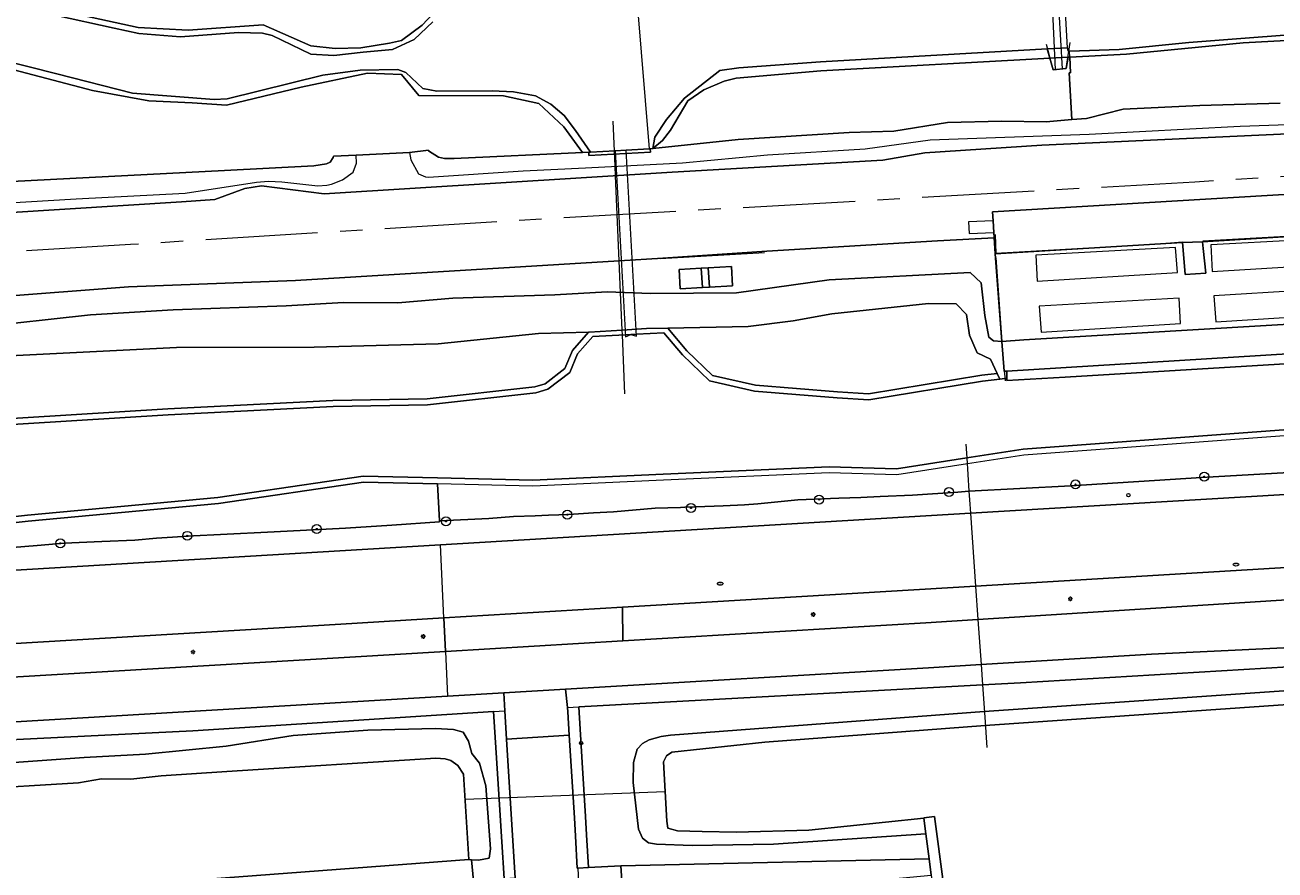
# Model space of a CAD drawing. Header units: metres. Extents: x 92650 to 117222, y 425801 to 461092.
# Tile 86 of 146: x 115442 to 115553, y 426872 to 426947. Entities that reach past the tile are written whole.
import ezdxf
from ezdxf.enums import TextEntityAlignment as Align

# ---------------------------------------------------------------- set-up
doc = ezdxf.new("R2010")
doc.units = ezdxf.units.M
doc.linetypes.add('AM-AS-SO', pattern=[16, 10, -2, 2, -2])
doc.layers.get('0').update_dxf_attribs({"color": 253, "linetype": 'CONTINUOUS', "lineweight": 15})
for name, color, linetype, lineweight in [('B-WE-AM-AS_SPOOR_TREIN-G', 253, 'AM-AS-SO', 15), ('B-WE-GK-KADEMUUR-GV', 253, 'CONTINUOUS', 15), ('B-WE-GR-BOOM-S', 253, 'CONTINUOUS', 15), ('B-WE-GR-GRAS-GV', 253, 'CONTINUOUS', 15), ('B-WE-GR-GROENVOORZIENING-GV', 253, 'CONTINUOUS', 15), ('B-WE-GR-STRUIK-GV', 253, 'CONTINUOUS', 15), ('B-WE-GW-TALUD_KRUIN-G', 253, 'CONTINUOUS', 15), ('B-WE-IE-MEUBILAIR-S', 253, 'CONTINUOUS', 15), ('B-WE-IE-TERREINAFSCHEIDING_KUNSTMATIG_HEKWERK-G', 253, 'IE-TERREINAFSCHEIDING_KUNSTMATIG-SO', 15), ('B-WE-IE-TERREINAFSCHEIDING_KUNSTMATIG_MUUR-G', 253, 'IE-TERREINAFSCHEIDING_KUNSTMATIG-SO', 15), ('B-WE-KW-KUNSTWERK-GV', 253, 'CONTINUOUS', 15), ('B-WE-KW-KUNSTWERK_DUIKER-G', 253, 'CONTINUOUS', 15), ('B-WE-KW-KUNSTWERK_DUIKER-GV', 253, 'CONTINUOUS', 15), ('B-WE-KW-KUNSTWERK_PERRON-GV', 253, 'CONTINUOUS', 15), ('B-WE-OG-BEBOUWING-GV', 253, 'CONTINUOUS', 15), ('B-WE-OG-BEBOUWING_TRAP-GV', 253, 'CONTINUOUS', 15), ('B-WE-OG-TERREIN_BEGROEID-GV', 253, 'CONTINUOUS', 15), ('B-WE-OG-TERREIN_ERF-GV', 253, 'CONTINUOUS', 15), ('B-WE-OG-TERREIN_OEVER-GV', 253, 'CONTINUOUS', 15), ('B-WE-OG-WATER-GV', 253, 'CONTINUOUS', 15), ('B-WE-OG-WATER_MEER-GV', 253, 'CONTINUOUS', 15), ('B-WE-OG-WATER_SLOOT-GV', 253, 'CONTINUOUS', 15), ('B-WE-OG-WEG-GV', 253, 'CONTINUOUS', 15), ('B-WE-VH-GESLOTENVERHARDING-GV', 253, 'CONTINUOUS', 15), ('B-WE-VH-GESLOTENVERHARDING_ASFALT-GV', 253, 'CONTINUOUS', 15), ('B-WE-VH-HALFVERHARDING-GV', 253, 'CONTINUOUS', 15), ('B-WE-VH-OPENVERHARDING-GV', 253, 'CONTINUOUS', 15), ('B-WE-VH-OPENVERHARDING_BETONELEMENT-GV', 253, 'CONTINUOUS', 15), ('B-WE-VH-OPENVERHARDING_BETONSTRAATSTEEN-GV', 253, 'CONTINUOUS', 15)]:
    doc.layers.add(name, color=color, linetype=linetype, lineweight=lineweight)
doc.styles.add('NLCS-ISO', font='NLCS-ISO.ttf')
doc.linetypes.add('IE-TERREINAFSCHEIDING_KUNSTMATIG-SO', pattern='A,4,[82,NLCS.SHX,S=0.75,R=90,X=0,Y=0],4,-2', length=10)

# ---------------------------------------------------------------- blocks, each defined once
blk = doc.blocks.new('SIE-MEUBILAIR_PAAL_LICHTMAST-SO')
for points in [[(-0.62, 0), (-1, 0)], [(-0.71, 0.71), (-0.44, 0.44)], [(0, 1), (0, 0.62)], [(0.44, 0.44), (0.71, 0.71)], [(1, 0), (0.62, 0)], [(-0.71, -0.71), (-0.44, -0.44)], [(0, -0.62), (0, -1)], [(0.44, -0.44), (0.71, -0.71)]]:
    blk.add_lwpolyline(points)
blk.add_circle((0, 0), 0.5)
blk = doc.blocks.new('SIE-MEUBILAIR_PAAL_VERKEERSBORD-SO')
blk.add_circle((0, 0), 0.75)
at = {"style": 'NLCS-ISO'}
blk.add_text('vb', height=0.75, dxfattribs=at).set_placement((0, 0.07), align=Align.MIDDLE_CENTER)
blk = doc.blocks.new('SIE-MEUBILAIR_PUT_KOLK-SO')
blk.add_ellipse((0, 0), major_axis=(1.25, 0), ratio=0.54)
at = {"style": 'NLCS-ISO'}
blk.add_text('klk', height=0.75, dxfattribs=at).set_placement((0.03, 0), align=Align.MIDDLE_CENTER)
blk = doc.blocks.new('SGR-BOOM_GBKN-SO')
at = {"linetype": 'ByBlock', "lineweight": 18}
h = blk.add_hatch(color=0, dxfattribs=at)
h.dxf.hatch_style = 1
edge = h.paths.add_edge_path()
edge.add_arc((0, 0), 0.25, 0, 360)
at = {"color": 0, "linetype": 'ByBlock', "lineweight": 18}
for radius in [2, 0.25]:
    blk.add_circle((0, 0), radius, dxfattribs=at)
at = {"color": 0, "linetype": 'ByBlock', "lineweight": 18, "style": 'NLCS-ISO'}
blk.add_attdef('SOORT', (2.5, 0), '', height=1.5, dxfattribs=at)

msp = doc.modelspace()

# ---------------------------------------------------------------- linework, layer by layer
at = {"layer": 'B-WE-AM-AS_SPOOR_TREIN-G', "transparency": 33554687, "flags": 128}
msp.add_lwpolyline([(116378.649, 426978.553), (116313.265, 426974.979), (116268.79, 426972.94), (116228.66, 426971.41), (116192.667, 426969.929), (116165.48, 426969.18), (116134, 426967.68), (116098.45, 426965.86), (115986.75, 426959.28), (115956.388, 426957.403), (115928.26, 426955.83), (115897.64, 426953.89), (115871.105, 426952.419), (115718.045, 426943.286), (115695.872, 426941.858), (115546.27, 426932.85), (115485.84, 426929.42), (115451.371, 426927.274), (115256.116, 426915.623), (115200.4, 426912.45), (115061.99, 426904.15), (114986.549, 426899.545), (114729.261, 426884.168), (114632.81, 426878.605), (114336.434, 426860.848), (114266.275, 426856.5), (114176.977, 426851.178), (114065.739, 426844.741), (114020.479, 426841.948), (113942.585, 426837.311), (113911.266, 426835.668), (113883.665, 426834.561), (113859.82, 426833.885), (113841.838, 426833.5), (113821.731, 426833.221), (113799.968, 426833.137), (113777.619, 426833.235), (113754.581, 426833.535), (113722.881, 426834.319), (113683.682, 426835.831), (113647.223, 426837.818), (113611.073, 426840.142), (113590.471, 426841.72), (113564.676, 426843.495), (113525.176, 426846.551), (113498.443, 426848.864), (113484.376, 426850.17), (113466.008, 426852.021), (113446.083, 426854.338), (113431.85, 426856.105), (113417.098, 426858.054), (113378.34, 426863.689), (113344.463, 426869.284), (113327.206, 426872.286), (113303.685, 426876.54)], dxfattribs=at)
at = {"layer": 'B-WE-GK-KADEMUUR-GV', "transparency": 33554687, "flags": 128}
for points in [[(115495.579, 426935.694), (115494.58, 426935.639), (115492.396, 426935.517), (115492.235, 426935.508), (115492.251, 426935.208), (115497.743, 426935.514), (115497.726, 426935.814), (115497.616, 426935.808)], [(115529.512, 426915.147), (115534.705, 426915.462), (115582.749, 426918.379), (115582.97, 426918.393), (115582.924, 426919.286), (115529.503, 426916), (115529.51, 426915.356)], [(115522.103, 426876.137), (115522.286, 426874.757), (115522.581, 426872.523), (115522.775, 426871.051), (115525.113, 426853.345), (115526.085, 426853.451), (115525.601, 426857.105), (115525.338, 426859.091), (115523.06, 426876.283), (115522.099, 426876.17)]]:
    msp.add_lwpolyline(points, close=True, dxfattribs=at)
at = {"layer": 'B-WE-GR-GRAS-GV', "transparency": 33554687, "flags": 128}
for points in [[(115445.244, 426948.117), (115452.066, 426946.616), (115456.527, 426946.387), (115463.213, 426946.873), (115467.46, 426944.988), (115469.617, 426944.75), (115471.922, 426944.818), (115474.473, 426945.237), (115475.555, 426945.469), (115477.391, 426946.844), (115478.378, 426947.865)], [(115553.876, 426939.882), (115546.727, 426939.67), (115539.873, 426939.343), (115536.618, 426938.524), (115535.32, 426938.413), (115533.023, 426938.217), (115529.073, 426938.266), (115524.224, 426938.149), (115519.436, 426937.393), (115515.452, 426937.262), (115505.556, 426936.639), (115497.96, 426935.827), (115497.726, 426935.814), (115497.743, 426935.514), (115492.251, 426935.208), (115492.235, 426935.508), (115491.685, 426935.477), (115480.248, 426934.947), (115479.383, 426934.938), (115478.839, 426935.079), (115477.961, 426935.629), (115477.941, 426935.68), (115476.246, 426935.485), (115476.362, 426934.83), (115477.06, 426933.579), (115477.674, 426933.326), (115477.946, 426933.284), (115486.383, 426933.845), (115491.945, 426934.127), (115500.588, 426934.563), (115508.174, 426935.268), (115516.877, 426935.818), (115522.682, 426936.614), (115536.865, 426937.12), (115550.304, 426937.825), (115558.801, 426938.119)], [(115424.682, 426929.121), (115455.917, 426931.084), (115458.897, 426931.309), (115461.588, 426932.271), (115463.059, 426932.515), (115468.645, 426931.812), (115499.662, 426933.717), (115518.445, 426934.79), (115522.196, 426935.461), (115532.643, 426936.14), (115561.014, 426937.44)], [(115418.098, 426929.655), (115446.541, 426931.354), (115456.256, 426931.851), (115462.628, 426932.83), (115463.69, 426932.929), (115464.864, 426932.883), (115468.071, 426932.52), (115468.885, 426932.583), (115469.309, 426932.665), (115470.274, 426933.056), (115471.245, 426933.735), (115471.52, 426934.544), (115471.491, 426935.239), (115469.489, 426935.158), (115469.449, 426935.037), (115469.197, 426934.637), (115468.853, 426934.46), (115467.718, 426934.305), (115459.773, 426933.865), (115411.461, 426931.385)], [(115476.246, 426935.485), (115471.491, 426935.239)], [(115437.542, 426919.883), (115447.819, 426921.002), (115455.19, 426921.468), (115465.261, 426921.82), (115470.363, 426922.121), (115475.214, 426922.074), (115480.129, 426922.489), (115489.221, 426922.807), (115493.887, 426923.061), (115497.746, 426922.915), (115505.419, 426922.972), (115513.68, 426924.122), (115526.248, 426924.799), (115527.21, 426923.875), (115527.561, 426920.952), (115527.903, 426919.034), (115528.326, 426918.682), (115529.077, 426918.632), (115528.465, 426926.442), (115528.379, 426927.868), (115523.342, 426927.617), (115508.109, 426926.693), (115498.856, 426926.065), (115494.951, 426925.828), (115466.093, 426924.076), (115451.2, 426923.505), (115427.147, 426921.669)], [(115437.439, 426911.568), (115454.704, 426912.632), (115469.434, 426913.382), (115477.825, 426913.538), (115487.424, 426914.593), (115488.338, 426914.863), (115490.106, 426916.216), (115490.779, 426917.819), (115492.209, 426919.462), (115487.759, 426919.343), (115478.803, 426918.428), (115467.747, 426918.144), (115455.494, 426918.089), (115440.022, 426917.314)]]:
    msp.add_lwpolyline(points, dxfattribs=at)
for points in [[(115533.343, 426943.883), (115533.632, 426942.842), (115534.796, 426942.959), (115534.971, 426943.974)], [(115504.975, 426925.328), (115505.058, 426923.586), (115503.007, 426923.474), (115502.375, 426923.439), (115500.4, 426923.331), (115500.29, 426925.061), (115502.257, 426925.173), (115502.873, 426925.208)], [(115499.273, 426919.833), (115500.995, 426917.807), (115503.265, 426915.617), (115507.097, 426914.753), (115514.414, 426914.162), (115517.185, 426913.979), (115527.268, 426915.627), (115528.635, 426915.792), (115528.046, 426917.055), (115526.854, 426917.637), (115526.181, 426919.208), (115525.921, 426921.029), (115524.981, 426922.005), (115522.538, 426922.035), (115513.912, 426921.09), (115510.467, 426920.477), (115506.445, 426919.984)], [(115529.503, 426916), (115582.924, 426919.286), (115582.816, 426920.962), (115582.76, 426921.835), (115531.014, 426918.783), (115529.077, 426918.632), (115529.285, 426915.986)]]:
    msp.add_lwpolyline(points, close=True, dxfattribs=at)
at = {"layer": 'B-WE-GR-GROENVOORZIENING-GV', "transparency": 33554687, "flags": 128}
for points in [[(115560.989, 426945.827), (115550.572, 426945.273), (115540.191, 426944.247), (115535.116, 426943.982), (115535.201, 426942.586), (115535.065, 426942.578), (115535.32, 426938.413), (115536.618, 426938.524), (115539.873, 426939.343), (115546.727, 426939.67), (115553.876, 426939.882)], [(115411.461, 426931.385), (115459.773, 426933.865), (115467.718, 426934.305), (115468.853, 426934.46), (115469.197, 426934.637), (115469.449, 426935.037), (115469.489, 426935.158), (115471.491, 426935.239), (115476.246, 426935.485), (115477.941, 426935.68), (115477.961, 426935.629), (115478.839, 426935.079), (115479.383, 426934.938), (115480.248, 426934.947), (115491.685, 426935.477), (115490.015, 426937.783), (115487.792, 426939.856), (115484.633, 426940.539), (115477.079, 426940.564), (115475.536, 426942.444), (115472.5, 426942.563), (115466.584, 426941.321), (115459.949, 426939.704), (115456.866, 426939.907), (115453.007, 426940.076), (115447.981, 426941.017), (115432.688, 426945.015)]]:
    msp.add_lwpolyline(points, dxfattribs=at)
at = {"layer": 'B-WE-GR-STRUIK-GV', "transparency": 33554687, "flags": 128}
msp.add_lwpolyline([(115505.556, 426936.639), (115515.452, 426937.262), (115519.436, 426937.393), (115524.224, 426938.149), (115529.073, 426938.266), (115533.023, 426938.217), (115535.32, 426938.413), (115535.065, 426942.578), (115535.201, 426942.586), (115535.116, 426943.982), (115534.971, 426943.974), (115534.796, 426942.959), (115533.632, 426942.842), (115533.343, 426943.883), (115512.923, 426942.751), (115505.384, 426942.098), (115504.307, 426941.845), (115502.493, 426941.085), (115501.078, 426940.095), (115499.532, 426937.483), (115498.803, 426936.545), (115497.96, 426935.827)], close=True, dxfattribs=at)
msp.add_lwpolyline([(115440.022, 426917.314), (115455.494, 426918.089), (115467.747, 426918.144), (115478.803, 426918.428), (115487.759, 426919.343), (115492.209, 426919.462), (115492.276, 426919.464), (115495.213, 426919.653), (115497.394, 426919.794), (115499.273, 426919.833), (115506.445, 426919.984), (115510.467, 426920.477), (115513.912, 426921.09), (115522.538, 426922.035), (115524.981, 426922.005), (115525.921, 426921.029), (115526.181, 426919.208), (115526.854, 426917.637), (115528.046, 426917.055), (115528.635, 426915.792), (115528.875, 426915.279), (115529.51, 426915.356), (115529.503, 426916), (115529.285, 426915.986), (115529.077, 426918.632), (115528.326, 426918.682), (115527.903, 426919.034), (115527.561, 426920.952), (115527.21, 426923.875), (115526.248, 426924.799), (115513.68, 426924.122), (115505.419, 426922.972), (115497.746, 426922.915), (115493.887, 426923.061), (115489.221, 426922.807), (115480.129, 426922.489), (115475.214, 426922.074), (115470.363, 426922.121), (115465.261, 426921.82), (115455.19, 426921.468), (115447.819, 426921.002), (115437.542, 426919.883)], dxfattribs=at)
at = {"layer": 'B-WE-GW-TALUD_KRUIN-G', "transparency": 33554687, "flags": 128}
for points in [[(115400.415, 426931.065), (115400.871, 426930.292), (115401.875, 426929.393), (115402.789, 426929.074), (115403.866, 426928.894), (115418.098, 426929.655), (115446.541, 426931.354), (115456.256, 426931.851), (115462.628, 426932.83), (115463.69, 426932.929), (115464.864, 426932.883), (115468.071, 426932.52), (115468.885, 426932.583), (115469.309, 426932.665), (115470.274, 426933.056), (115471.245, 426933.735), (115471.52, 426934.544), (115471.491, 426935.239)], [(115582.76, 426921.835), (115531.014, 426918.783), (115529.077, 426918.632)]]:
    msp.add_lwpolyline(points, dxfattribs=at)
at = {"layer": 'B-WE-IE-TERREINAFSCHEIDING_KUNSTMATIG_HEKWERK-G', "transparency": 33554687, "flags": 128}
for points in [[(115533.026, 426945.139), (115533.617, 426942.895), (115534.796, 426942.959), (115535.167, 426945.286)], [(115546.989, 426927.596), (115557.044, 426928.179), (115563.796, 426928.596)], [(115528.466, 426928.166), (115528.537, 426926.501), (115535.792, 426926.923), (115543.039, 426927.338), (115545.181, 426927.508)], [(115498.596, 426926.028), (115507.91, 426926.573)], [(115528.521, 426926.081), (115529.077, 426918.632), (115529.285, 426915.986), (115529.3, 426915.796), (115529.368, 426915.128)]]:
    msp.add_lwpolyline(points, dxfattribs=at)
at = {"layer": 'B-WE-IE-TERREINAFSCHEIDING_KUNSTMATIG_MUUR-G', "transparency": 33554687, "flags": 128}
for points in [[(115563.964, 426925.728), (115563.824, 426928.028), (115563.792, 426928.556), (115546.958, 426927.534), (115547.02, 426926.915), (115547.24, 426924.713)], [(115528.465, 426926.442), (115545.166, 426927.47), (115545.406, 426924.602)]]:
    msp.add_lwpolyline(points, dxfattribs=at)
at = {"layer": 'B-WE-KW-KUNSTWERK-GV', "transparency": 33554687, "flags": 128}
msp.add_lwpolyline([(115533.475, 426950.599), (115533.833, 426942.882), (115534.47, 426942.941), (115534.026, 426950.628)], close=True, dxfattribs=at)
at = {"layer": 'B-WE-KW-KUNSTWERK_DUIKER-G', "transparency": 33554687, "flags": 128}
for points in [[(115494.535, 426935.61), (115494.422, 426938.269)], [(115494.592, 426934.261), (115494.535, 426935.61)], [(115494.629, 426933.408), (115494.592, 426934.261)], [(115494.951, 426925.828), (115494.629, 426933.408)], [(115495.07, 426923.016), (115494.951, 426925.828)], [(115495.213, 426919.653), (115495.07, 426923.016)], [(115495.231, 426919.22), (115495.213, 426919.653)], [(115495.455, 426913.959), (115495.231, 426919.22)], [(115525.844, 426909.493), (115525.93, 426908.252)], [(115525.93, 426908.252), (115526.136, 426905.289)], [(115526.136, 426905.289), (115526.19, 426904.518)], [(115526.19, 426904.518), (115526.273, 426903.328)], [(115526.273, 426903.328), (115526.724, 426896.839)], [(115526.724, 426896.839), (115526.932, 426893.843)], [(115526.932, 426893.843), (115527.211, 426889.84)], [(115527.211, 426889.84), (115527.338, 426888.016)], [(115527.338, 426888.016), (115527.537, 426885.142)], [(115527.537, 426885.142), (115527.725, 426882.452)], [(115481.205, 426877.836), (115499.058, 426878.524)]]:
    msp.add_lwpolyline(points, dxfattribs=at)
at = {"layer": 'B-WE-KW-KUNSTWERK_DUIKER-GV', "transparency": 33554687, "flags": 128}
msp.add_lwpolyline([(115494.58, 426935.639), (115495.505, 426919.043), (115495.994, 426919.256), (115496.503, 426919.099), (115495.579, 426935.694)], close=True, dxfattribs=at)
at = {"layer": 'B-WE-KW-KUNSTWERK_PERRON-GV', "transparency": 33554687, "flags": 128}
msp.add_lwpolyline([(115591.197, 426933.942), (115528.237, 426930.19), (115528.285, 426929.399), (115528.35, 426928.347), (115528.379, 426927.868), (115528.465, 426926.442), (115545.166, 426927.47), (115546.958, 426927.534), (115563.792, 426928.556)], dxfattribs=at)
at = {"layer": 'B-WE-OG-BEBOUWING-GV', "transparency": 33554687, "flags": 128}
for points in [[(115547.707, 426927.247), (115547.806, 426924.88), (115563.404, 426925.827), (115563.199, 426928.098)], [(115532.205, 426924), (115544.73, 426924.782), (115544.55, 426927.011), (115532.086, 426926.321)], [(115548.145, 426920.399), (115563.697, 426921.366), (115563.469, 426923.658), (115547.961, 426922.694)], [(115532.569, 426919.454), (115544.984, 426920.23), (115544.868, 426922.507), (115532.384, 426921.771)]]:
    msp.add_lwpolyline(points, close=True, dxfattribs=at)
at = {"layer": 'B-WE-OG-BEBOUWING_TRAP-GV', "transparency": 33554687, "flags": 128}
msp.add_lwpolyline([(115528.285, 426929.399), (115526.08, 426929.294), (115526.141, 426928.266), (115528.35, 426928.347)], close=True, dxfattribs=at)
at = {"layer": 'B-WE-OG-TERREIN_BEGROEID-GV', "transparency": 33554687, "flags": 128}
for points in [[(115440.862, 426900.267), (115443.067, 426900.451), (115445.465, 426900.651), (115448.828, 426900.808), (115451.775, 426900.929), (115453.694, 426901.096), (115456.988, 426901.313), (115459.413, 426901.434), (115464.205, 426901.674), (115470.541, 426901.992), (115474.693, 426902.275), (115478.927, 426902.563), (115478.922, 426902.641), (115478.746, 426905.936), (115472.15, 426906.086), (115459.236, 426904.184), (115442.258, 426902.62), (115439.861, 426902.346)], [(115571.483, 426888.477), (115580.828, 426886.294), (115581.76, 426886.423), (115582.514, 426880.624), (115586.021, 426881.049), (115585.79, 426882.7), (115585.739, 426883.016), (115583.482, 426882.72), (115582.961, 426886.643), (115585.247, 426886.924), (115585.21, 426887.242), (115584.693, 426891.071), (115566.577, 426890.357), (115530.733, 426888.2), (115527.338, 426888.016), (115491.352, 426886.069)], [(115491.352, 426886.069), (115491.655, 426881.107), (115491.95, 426876.289), (115492.05, 426874.646), (115492.211, 426871.741), (115495.111, 426871.902), (115522.581, 426872.523), (115522.286, 426874.757), (115508.706, 426873.824), (115501.471, 426873.703), (115498.269, 426873.832), (115497.561, 426873.956), (115497.028, 426874.356), (115496.666, 426875.175), (115496.206, 426879.336), (115496.221, 426881.106), (115496.541, 426882.303), (115497.043, 426882.797), (115497.621, 426883.123), (115498.678, 426883.435), (115499.521, 426883.538), (115527.497, 426885.665), (115564.983, 426888.245)], [(115484.688, 426870.754), (115484.482, 426874.034), (115484.395, 426875.424), (115484.304, 426876.88), (115483.753, 426885.657), (115456.925, 426883.936), (115441.236, 426883.149)], [(115437.638, 426880.863), (115447.261, 426881.543), (115452.717, 426881.861), (115459.909, 426882.563), (115465.89, 426883.513), (115472.551, 426883.989), (115478.559, 426884.143), (115480.164, 426884.042), (115481.027, 426883.799), (115481.528, 426882.995), (115481.822, 426881.922), (115482.495, 426881.061), (115483.061, 426879.023), (115483.492, 426873.404), (115483.364, 426872.57), (115482.41, 426872.397), (115481.796, 426872.438), (115481.956, 426870.551)]]:
    msp.add_lwpolyline(points, dxfattribs=at)
at = {"layer": 'B-WE-OG-TERREIN_ERF-GV', "transparency": 33554687, "flags": 128}
msp.add_lwpolyline([(115462.264, 426741.698), (115489.326, 426745.261), (115484.728, 426822.937), (115481.956, 426870.551), (115481.796, 426872.438), (115481.537, 426872.455), (115455.121, 426870.459), (115458.696, 426800.766)], close=True, dxfattribs=at)
at = {"layer": 'B-WE-OG-TERREIN_OEVER-GV', "transparency": 33554687, "flags": 128}
for points in [[(115444.77, 426947.7), (115449.918, 426946.58), (115452.115, 426946.102), (115455.849, 426945.797), (115461.009, 426946.17), (115463.161, 426946.132), (115464.006, 426945.921), (115467.463, 426944.254), (115469.506, 426944.117), (115472.138, 426944.433), (115474.744, 426944.659), (115476.677, 426945.565), (115478.326, 426947.118)], [(115478.378, 426947.865), (115477.391, 426946.844), (115475.555, 426945.469), (115474.473, 426945.237), (115471.922, 426944.818), (115469.617, 426944.75), (115467.46, 426944.988), (115463.213, 426946.873), (115456.527, 426946.387), (115452.066, 426946.616), (115445.244, 426948.117)], [(115571.805, 426946.938), (115559.281, 426946.344), (115545.742, 426945.281), (115539.523, 426944.656), (115535.083, 426944.53)], [(115535.116, 426943.982), (115540.191, 426944.247), (115550.572, 426945.273), (115560.989, 426945.827), (115571.016, 426946.36), (115576.87, 426947.071)], [(115432.688, 426945.015), (115447.981, 426941.017), (115453.007, 426940.076), (115456.866, 426939.907), (115459.949, 426939.704), (115466.584, 426941.321), (115472.5, 426942.563), (115475.536, 426942.444), (115477.079, 426940.564), (115484.633, 426940.539), (115487.792, 426939.856), (115490.015, 426937.783), (115491.685, 426935.477), (115492.235, 426935.508), (115492.396, 426935.517), (115491.049, 426937.437), (115490.046, 426938.789), (115488.871, 426939.806), (115487.502, 426940.541), (115485.513, 426940.888), (115483.639, 426940.995), (115478.701, 426940.952), (115477.445, 426941.197), (115475.943, 426942.613), (115475.208, 426942.873), (115471.857, 426942.815), (115468.537, 426942.368), (115460.004, 426940.273), (115458.838, 426940.215), (115451.574, 426940.771), (115444.801, 426942.487), (115432.558, 426945.589)], [(115533.343, 426943.883), (115534.971, 426943.974), (115535.116, 426943.982), (115535.083, 426944.53), (115534.976, 426944.525), (115534.933, 426944.823), (115533.112, 426944.719)], [(115437.477, 426911.031), (115454.734, 426912.094), (115469.453, 426912.844), (115477.859, 426913), (115487.531, 426914.063), (115488.586, 426914.375), (115490.547, 426915.875), (115491.242, 426917.531), (115492.602, 426919.094), (115495.494, 426919.233), (115495.994, 426919.256), (115496.493, 426919.28), (115498.93, 426919.406), (115500.602, 426917.438), (115503, 426915.125), (115507.016, 426914.219), (115514.375, 426913.625), (115517.211, 426913.438), (115527.344, 426915.094), (115528.875, 426915.279), (115528.635, 426915.792), (115527.268, 426915.627), (115517.185, 426913.979), (115514.414, 426914.162), (115507.097, 426914.753), (115503.265, 426915.617), (115500.995, 426917.807), (115499.273, 426919.833), (115497.394, 426919.794), (115495.213, 426919.653), (115492.276, 426919.464), (115492.209, 426919.462), (115490.779, 426917.819), (115490.106, 426916.216), (115488.338, 426914.863), (115487.424, 426914.593), (115477.825, 426913.538), (115469.434, 426913.382), (115454.704, 426912.632), (115437.439, 426911.568)], [(115558.617, 426911.094), (115530.953, 426909.031), (115525.93, 426908.252), (115519.664, 426907.281), (115513.68, 426907.469), (115498.867, 426906.813), (115487.25, 426906.281), (115478.758, 426906.474), (115472.117, 426906.625), (115459.172, 426904.719), (115442.203, 426903.156), (115439.8, 426902.881)], [(115558.667, 426910.558), (115531.014, 426908.496), (115526.012, 426907.72), (115519.697, 426906.741), (115513.683, 426906.93), (115498.891, 426906.275), (115487.256, 426905.742), (115478.746, 426905.936), (115478.922, 426902.641), (115483.336, 426902.868), (115485.529, 426903.026), (115487.449, 426903.082), (115488.657, 426903.151), (115489.583, 426903.192), (115490.433, 426903.201), (115492.658, 426903.349), (115494.446, 426903.464), (115498.156, 426903.782), (115500.419, 426903.834), (115500.792, 426903.858), (115501.773, 426903.9), (115504.208, 426903.992), (115506.109, 426904.075), (115507.31, 426904.151), (115508.197, 426904.24), (115510.875, 426904.508), (115514.522, 426904.657), (115516.494, 426904.737), (115518.203, 426904.807), (115521.104, 426904.926), (115525.152, 426905.218), (115526.136, 426905.289), (115535.228, 426905.77), (115546.867, 426906.527), (115558.805, 426907.191)], [(115303.845, 426896.368), (115312.516, 426896.587), (115324.856, 426897.369), (115329.008, 426897.668), (115336.137, 426898.181), (115345.18, 426898.46), (115346.672, 426898.24), (115353.254, 426898.651), (115365.441, 426899.462), (115371.943, 426899.493), (115384.386, 426900.401), (115405.368, 426902.181), (115417, 426902.243), (115430.303, 426902.555), (115435.929, 426901.896), (115439.861, 426902.346), (115442.258, 426902.62), (115459.236, 426904.184), (115472.15, 426906.086), (115478.746, 426905.936)], [(115564.983, 426888.245), (115527.497, 426885.665), (115499.521, 426883.538), (115498.678, 426883.435), (115497.621, 426883.123), (115497.043, 426882.797), (115496.541, 426882.303), (115496.221, 426881.106), (115496.206, 426879.336), (115496.666, 426875.175), (115497.028, 426874.356), (115497.561, 426873.956), (115498.269, 426873.832), (115501.471, 426873.703), (115508.706, 426873.824), (115522.286, 426874.757)], [(115522.286, 426874.757), (115522.103, 426876.137), (115511.859, 426875.066), (115505.409, 426874.894), (115502.344, 426874.957), (115500.144, 426875.004), (115499.281, 426875.259), (115499.202, 426875.882), (115498.913, 426881.167), (115499.156, 426881.71), (115499.656, 426882.036), (115507.947, 426882.925), (115527.588, 426884.418), (115564.84, 426886.982)], [(115436.945, 426878.696), (115446.757, 426879.29), (115448.783, 426879.661), (115451.403, 426879.631), (115454.105, 426879.924), (115459.956, 426880.299), (115478.596, 426881.493), (115479.431, 426881.43), (115479.94, 426881.297), (115480.552, 426880.825), (115481.067, 426880.077), (115481.537, 426872.455), (115481.796, 426872.438), (115482.41, 426872.397), (115483.364, 426872.57), (115483.492, 426873.404), (115483.061, 426879.023), (115482.495, 426881.061), (115481.822, 426881.922), (115481.528, 426882.995), (115481.027, 426883.799), (115480.164, 426884.042), (115478.559, 426884.143), (115472.551, 426883.989), (115465.89, 426883.513), (115459.909, 426882.563), (115452.717, 426881.861), (115447.261, 426881.543), (115437.638, 426880.863)]]:
    msp.add_lwpolyline(points, dxfattribs=at)
msp.add_lwpolyline([(115498.803, 426936.545), (115499.532, 426937.483), (115501.078, 426940.095), (115502.493, 426941.085), (115504.307, 426941.845), (115505.384, 426942.098), (115512.923, 426942.751), (115533.343, 426943.883), (115533.112, 426944.719), (115512.894, 426943.563), (115505.625, 426943.032), (115503.911, 426942.785), (115500.759, 426940.316), (115499.17, 426938.432), (115498.142, 426936.844), (115497.96, 426935.827)], close=True, dxfattribs=at)
at = {"layer": 'B-WE-OG-WATER-GV', "transparency": 33554687, "flags": 128}
msp.add_lwpolyline([(115497.726, 426935.814), (115497.96, 426935.827), (115498.142, 426936.844), (115499.17, 426938.432), (115500.759, 426940.316), (115503.911, 426942.785), (115505.625, 426943.032), (115512.894, 426943.563), (115533.112, 426944.719), (115534.933, 426944.823), (115534.579, 426950.658), (115524.975, 426950.147), (115502.833, 426948.783), (115501.223, 426948.252), (115500.188, 426948.162), (115498.596, 426948.2), (115497.632, 426948.515), (115496.557, 426948.734), (115497.616, 426935.808)], close=True, dxfattribs=at)
for points in [[(115478.326, 426947.118), (115476.677, 426945.565), (115474.744, 426944.659), (115472.138, 426944.433), (115469.506, 426944.117), (115467.463, 426944.254), (115464.006, 426945.921), (115463.161, 426946.132), (115461.009, 426946.17), (115455.849, 426945.797), (115452.115, 426946.102), (115449.918, 426946.58), (115444.77, 426947.7)], [(115534.933, 426944.823), (115534.976, 426944.525), (115535.083, 426944.53), (115539.523, 426944.656), (115545.742, 426945.281), (115559.281, 426946.344), (115571.805, 426946.938)], [(115402.057, 426944.929), (115411.348, 426945.394), (115430.053, 426945.589), (115432.558, 426945.589), (115444.801, 426942.487), (115451.574, 426940.771), (115458.838, 426940.215), (115460.004, 426940.273), (115468.537, 426942.368), (115471.857, 426942.815), (115475.208, 426942.873), (115475.943, 426942.613), (115477.445, 426941.197), (115478.701, 426940.952), (115483.639, 426940.995), (115485.513, 426940.888), (115487.502, 426940.541), (115488.871, 426939.806), (115490.046, 426938.789), (115491.049, 426937.437), (115492.396, 426935.517), (115494.58, 426935.639), (115495.579, 426935.694), (115497.616, 426935.808)]]:
    msp.add_lwpolyline(points, dxfattribs=at)
at = {"layer": 'B-WE-OG-WATER_MEER-GV', "transparency": 33554687, "flags": 128}
for points in [[(115582.749, 426918.379), (115534.705, 426915.462), (115529.512, 426915.147), (115529.51, 426915.356), (115528.875, 426915.279), (115527.344, 426915.094), (115517.211, 426913.438), (115514.375, 426913.625), (115507.016, 426914.219), (115503, 426915.125), (115500.602, 426917.438), (115498.93, 426919.406), (115496.493, 426919.28), (115495.994, 426919.256), (115495.494, 426919.233), (115492.602, 426919.094), (115491.242, 426917.531), (115490.547, 426915.875), (115488.586, 426914.375), (115487.531, 426914.063), (115477.859, 426913), (115469.453, 426912.844), (115454.734, 426912.094), (115437.477, 426911.031)], [(115439.8, 426902.881), (115442.203, 426903.156), (115459.172, 426904.719), (115472.117, 426906.625), (115478.758, 426906.474), (115487.25, 426906.281), (115498.867, 426906.813), (115513.68, 426907.469), (115519.664, 426907.281), (115525.93, 426908.252), (115530.953, 426909.031), (115558.617, 426911.094)], [(115564.84, 426886.982), (115527.588, 426884.418), (115507.947, 426882.925), (115499.656, 426882.036), (115499.156, 426881.71), (115498.913, 426881.167), (115499.202, 426875.882), (115499.281, 426875.259), (115500.144, 426875.004), (115502.344, 426874.957), (115505.409, 426874.894), (115511.859, 426875.066), (115522.103, 426876.137)], [(115522.103, 426876.137), (115522.099, 426876.17), (115523.06, 426876.283), (115525.338, 426859.091), (115530.835, 426859.491), (115530.418, 426866.4), (115571.083, 426868.855), (115572.193, 426850.442), (115576.113, 426850.86), (115575.899, 426852.462), (115576.786, 426852.569), (115582.575, 426810.178), (115586.433, 426809.174), (115586.61, 426807.925), (115588.837, 426808.24), (115588.661, 426809.489), (115592.629, 426811.41)]]:
    msp.add_lwpolyline(points, dxfattribs=at)
at = {"layer": 'B-WE-OG-WATER_SLOOT-GV', "transparency": 33554687, "flags": 128}
msp.add_lwpolyline([(115417.36, 426877.496), (115417.817, 426871.143), (115418.03, 426868.291), (115419.513, 426868.448), (115444.473, 426869.874), (115455.121, 426870.459), (115481.537, 426872.455), (115481.067, 426880.077), (115480.552, 426880.825), (115479.94, 426881.297), (115479.431, 426881.43), (115478.596, 426881.493), (115459.956, 426880.299), (115454.105, 426879.924), (115451.403, 426879.631), (115448.783, 426879.661), (115446.757, 426879.29), (115436.945, 426878.696), (115422.189, 426877.804), (115419.108, 426877.563)], close=True, dxfattribs=at)
at = {"layer": 'B-WE-OG-WEG-GV', "transparency": 33554687, "flags": 128}
for points in [[(115558.805, 426907.191), (115546.867, 426906.527), (115535.228, 426905.77), (115526.136, 426905.289), (115525.152, 426905.218), (115521.104, 426904.926), (115518.203, 426904.807), (115516.494, 426904.737), (115514.522, 426904.657), (115510.875, 426904.508), (115508.197, 426904.24), (115507.31, 426904.151), (115506.109, 426904.075), (115504.208, 426903.992), (115501.773, 426903.9), (115500.792, 426903.858), (115500.419, 426903.834), (115498.156, 426903.782), (115494.446, 426903.464), (115492.658, 426903.349), (115490.433, 426903.201), (115489.583, 426903.192), (115488.657, 426903.151), (115487.449, 426903.082), (115485.529, 426903.026), (115483.336, 426902.868), (115478.922, 426902.641), (115478.927, 426902.563), (115474.693, 426902.275), (115470.541, 426901.992), (115464.205, 426901.674), (115459.413, 426901.434), (115456.988, 426901.313), (115453.694, 426901.096), (115451.775, 426900.929), (115448.828, 426900.808), (115445.465, 426900.651), (115443.067, 426900.451), (115440.862, 426900.267)], [(115329.412, 426891.544), (115342.003, 426892.326), (115388.923, 426895.135), (115440.142, 426898.186), (115479.028, 426900.502), (115526.273, 426903.328), (115554.327, 426905.008)], [(115404.125, 426886.542), (115411.099, 426886.955), (115440.831, 426888.713), (115479.457, 426891.003), (115479.322, 426893.992), (115470.126, 426893.43), (115440.614, 426891.69), (115411.501, 426889.961), (115403.949, 426889.513)], [(115584.617, 426891.633), (115584.517, 426891.628), (115584.453, 426892.784), (115581.486, 426892.642), (115576.543, 426892.405), (115542.417, 426890.769), (115527.211, 426889.84), (115522.518, 426889.553), (115490.167, 426887.632), (115490.336, 426886.014), (115491.352, 426886.069), (115527.338, 426888.016), (115530.733, 426888.2), (115566.577, 426890.357), (115584.693, 426891.071)], [(115490.336, 426886.014), (115490.376, 426885.636), (115490.504, 426883.551), (115490.956, 426876.175), (115491.055, 426874.55), (115491.2, 426871.685), (115491.286, 426871.689), (115492.211, 426871.741), (115492.05, 426874.646), (115491.95, 426876.289), (115491.655, 426881.107), (115491.352, 426886.069)], [(115483.753, 426885.657), (115484.304, 426876.88), (115484.395, 426875.424), (115484.482, 426874.034), (115484.688, 426870.754), (115485.68, 426870.828), (115485.387, 426875.538), (115484.911, 426883.177), (115484.752, 426885.712)]]:
    msp.add_lwpolyline(points, dxfattribs=at)
for points in [[(115554.89, 426898.526), (115526.724, 426896.839), (115495.231, 426894.954), (115495.288, 426891.943), (115522.281, 426893.546), (115526.932, 426893.843), (115555.389, 426895.661), (115560.302, 426895.887), (115576.341, 426896.626), (115580.104, 426896.799), (115580.076, 426897.622), (115576.333, 426897.976), (115571.5, 426898.433), (115567.366, 426898.823), (115565.888, 426898.865), (115554.913, 426898.266)], [(115484.652, 426887.304), (115479.638, 426887.006), (115441.121, 426884.724), (115413.977, 426883.118), (115414.106, 426881.715), (115422.508, 426882.21), (115441.236, 426883.149), (115456.925, 426883.936), (115483.753, 426885.657), (115484.752, 426885.712)], [(115522.581, 426872.523), (115495.111, 426871.902), (115495.27, 426869.241), (115498.197, 426869.368), (115498.195, 426869.398), (115499.816, 426869.499), (115499.759, 426870.422), (115503.44, 426870.662), (115503.498, 426869.727), (115509.992, 426870.13), (115515.718, 426870.393), (115515.797, 426870.397), (115522.775, 426871.051)]]:
    msp.add_lwpolyline(points, close=True, dxfattribs=at)
at = {"layer": 'B-WE-VH-GESLOTENVERHARDING-GV', "transparency": 33554687, "flags": 128}
for points in [[(115547.02, 426926.915), (115546.958, 426927.534), (115545.166, 426927.47), (115545.223, 426926.788), (115545.406, 426924.602), (115547.24, 426924.713)], [(115502.257, 426925.173), (115500.29, 426925.061), (115500.4, 426923.331), (115502.375, 426923.439)], [(115504.975, 426925.328), (115502.873, 426925.208), (115503.007, 426923.474), (115505.058, 426923.586)]]:
    msp.add_lwpolyline(points, close=True, dxfattribs=at)
at = {"layer": 'B-WE-VH-GESLOTENVERHARDING_ASFALT-GV', "transparency": 33554687, "flags": 128}
for points in [[(115479.322, 426893.992), (115495.231, 426894.954), (115526.724, 426896.839), (115554.89, 426898.526), (115554.913, 426898.266), (115565.888, 426898.865), (115567.366, 426898.823), (115571.5, 426898.433), (115571.31, 426901.517), (115571.242, 426902.624), (115571.031, 426906.045), (115554.319, 426905.1), (115554.327, 426905.008), (115526.273, 426903.328), (115479.028, 426900.502)], [(115329.842, 426885.065), (115338.981, 426885.641), (115346.26, 426886.075), (115403.949, 426889.513), (115411.501, 426889.961), (115440.614, 426891.69), (115470.126, 426893.43), (115479.322, 426893.992), (115479.028, 426900.502), (115440.142, 426898.186), (115388.923, 426895.135), (115342.003, 426892.326), (115329.412, 426891.544)], [(115479.457, 426891.003), (115440.831, 426888.713), (115411.099, 426886.955), (115404.125, 426886.542), (115392.626, 426885.862), (115346.439, 426883.091), (115338.768, 426882.631), (115330.042, 426882.051), (115330.307, 426878.061), (115336.591, 426878.478), (115339.021, 426878.639), (115342.726, 426878.861), (115392.862, 426881.869), (115404.03, 426882.53), (115406.701, 426882.688), (115413.977, 426883.118), (115441.121, 426884.724), (115479.638, 426887.006)]]:
    msp.add_lwpolyline(points, dxfattribs=at)
msp.add_lwpolyline([(115490.167, 426887.632), (115522.518, 426889.553), (115527.211, 426889.84), (115542.417, 426890.769), (115576.543, 426892.405), (115576.341, 426896.626), (115560.302, 426895.887), (115555.389, 426895.661), (115526.932, 426893.843), (115522.281, 426893.546), (115495.288, 426891.943), (115479.457, 426891.003), (115479.638, 426887.006), (115484.652, 426887.304)], close=True, dxfattribs=at)
at = {"layer": 'B-WE-VH-HALFVERHARDING-GV', "transparency": 33554687, "flags": 128}
for points in [[(115561.014, 426937.44), (115532.643, 426936.14), (115522.196, 426935.461), (115518.445, 426934.79), (115499.662, 426933.717), (115468.645, 426931.812), (115463.059, 426932.515), (115461.588, 426932.271), (115458.897, 426931.309), (115455.917, 426931.084), (115424.682, 426929.121)], [(115149.72, 426905.317), (115195.095, 426908.403), (115216.476, 426909.413), (115225.355, 426909.966), (115245.642, 426911.228), (115265.877, 426912.168), (115295.725, 426914.046), (115318.024, 426915.245), (115342.072, 426916.793), (115367.936, 426918.319), (115390.045, 426919.727), (115405.035, 426920.305), (115427.147, 426921.669), (115451.2, 426923.505), (115466.093, 426924.076), (115494.951, 426925.828), (115498.856, 426926.065), (115508.109, 426926.693), (115523.342, 426927.617), (115528.379, 426927.868), (115528.35, 426928.347), (115528.285, 426929.399), (115528.237, 426930.19), (115591.197, 426933.942)]]:
    msp.add_lwpolyline(points, dxfattribs=at)
at = {"layer": 'B-WE-VH-OPENVERHARDING-GV', "transparency": 33554687, "flags": 128}
msp.add_lwpolyline([(115563.792, 426928.556), (115546.958, 426927.534), (115547.02, 426926.915), (115547.24, 426924.713), (115545.406, 426924.602), (115545.223, 426926.788), (115545.166, 426927.47), (115528.465, 426926.442), (115529.077, 426918.632), (115531.014, 426918.783), (115582.76, 426921.835)], dxfattribs=at)
msp.add_lwpolyline([(115502.873, 426925.208), (115502.257, 426925.173), (115502.375, 426923.439), (115503.007, 426923.474)], close=True, dxfattribs=at)
at = {"layer": 'B-WE-VH-OPENVERHARDING_BETONELEMENT-GV', "transparency": 33554687, "flags": 128}
for points in [[(115495.231, 426894.954), (115479.322, 426893.992), (115479.457, 426891.003), (115495.288, 426891.943)], [(115484.652, 426887.304), (115484.752, 426885.712), (115484.911, 426883.177), (115490.504, 426883.551), (115490.376, 426885.636), (115490.336, 426886.014), (115490.167, 426887.632)]]:
    msp.add_lwpolyline(points, close=True, dxfattribs=at)
at = {"layer": 'B-WE-VH-OPENVERHARDING_BETONSTRAATSTEEN-GV', "transparency": 33554687, "flags": 128}
for points in [[(115492.092, 426859.195), (115492.056, 426859.811), (115491.993, 426859.81), (115491.455, 426869.225), (115491.406, 426869.223), (115491.286, 426871.689), (115491.2, 426871.685), (115491.055, 426874.55), (115490.956, 426876.175), (115490.504, 426883.551), (115484.911, 426883.177), (115485.387, 426875.538), (115485.68, 426870.828)], [(115497.874, 426825.553), (115495.27, 426869.241), (115495.111, 426871.902), (115492.211, 426871.741), (115491.286, 426871.689)]]:
    msp.add_lwpolyline(points, dxfattribs=at)

# ---------------------------------------------------------------- block references
at = {"layer": 'B-WE-GR-BOOM-S', "transparency": 33554687, "xscale": 0.2, "yscale": 0.2, "zscale": 0.2}
for p in [(115535.63, 426905.894), (115547.111, 426906.596), (115524.352, 426905.218), (115501.352, 426903.792), (115512.774, 426904.539), (115479.506, 426902.601), (115490.325, 426903.201), (115456.444, 426901.313), (115467.99, 426901.922), (115445.122, 426900.643)]:
    msp.add_blockref('SGR-BOOM_GBKN-SO', p, dxfattribs=at)
at = {"layer": 'B-WE-IE-MEUBILAIR-S', "transparency": 33554687, "xscale": 0.2, "yscale": 0.2, "zscale": 0.2}
for name, p in [('SIE-MEUBILAIR_PAAL_VERKEERSBORD-SO', (115540.353, 426904.939)), ('SIE-MEUBILAIR_PUT_KOLK-SO', (115549.936, 426898.749)), ('SIE-MEUBILAIR_PUT_KOLK-SO', (115503.956, 426897.049)), ('SIE-MEUBILAIR_PAAL_LICHTMAST-SO', (115535.168, 426895.692)), ('SIE-MEUBILAIR_PAAL_LICHTMAST-SO', (115512.249, 426894.302)), ('SIE-MEUBILAIR_PAAL_LICHTMAST-SO', (115477.479, 426892.342)), ('SIE-MEUBILAIR_PAAL_LICHTMAST-SO', (115456.954, 426890.961)), ('SIE-MEUBILAIR_PAAL_VERKEERSBORD-SO', (115491.55, 426882.84))]:
    msp.add_blockref(name, p, dxfattribs=at)

doc.saveas('drawing.dxf')
